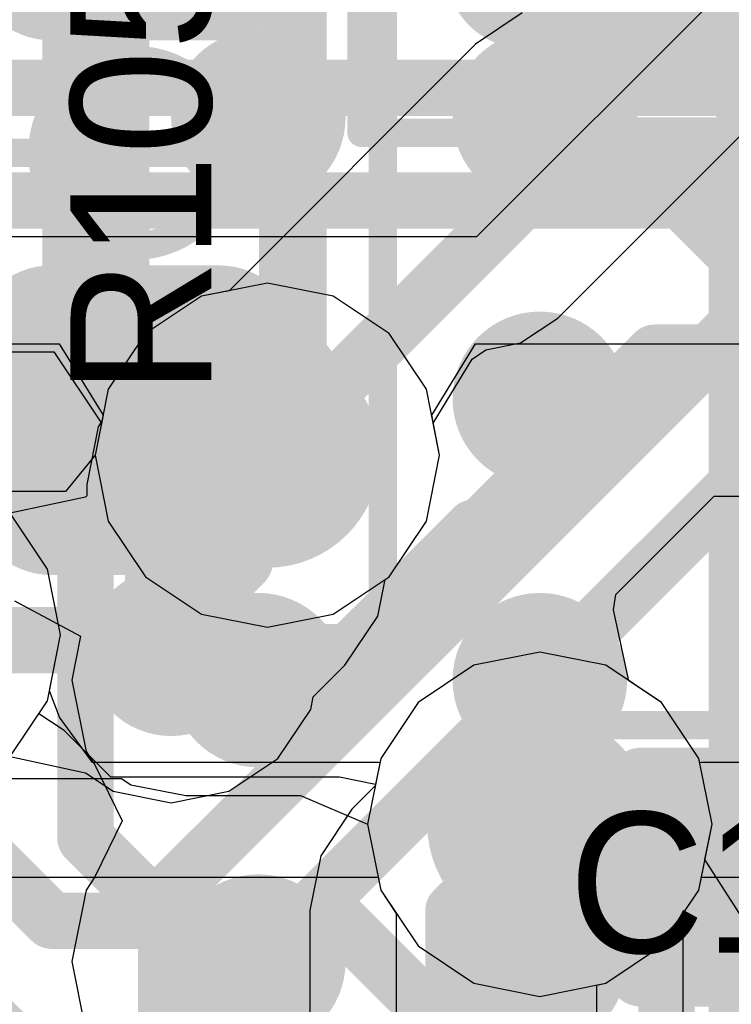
# Model space of a CAD drawing. Header units: millimetres. Extents: x -2 to 68, y -2 to 27.4.
# Tile 202 of 256: x 21.3 to 22.6, y 16.8 to 18.5. Entities that reach past the tile are written whole.
import ezdxf

# ---------------------------------------------------------------- set-up
doc = ezdxf.new("R2010")
doc.units = ezdxf.units.MM
for name, color, linetype in [('BottomLayer', 5, 'Continuous'), ('BottomPaste', 16, 'Continuous'), ('BottomSolder', 6, 'Continuous'), ('DrillGuide', 244, 'Continuous'), ('Mechanical13', 56, 'Continuous'), ('Mechanical15', 56, 'Continuous'), ('Mechanical2', 216, 'Continuous'), ('MidLayer1', 16, 'Continuous'), ('MidLayer2', 76, 'Continuous'), ('MidLayer3', 90, 'Continuous'), ('MidLayer4', 156, 'Continuous'), ('MidLayer5', 130, 'Continuous'), ('MidLayer6', 216, 'Continuous'), ('MidLayer7', 6, 'Continuous'), ('MidLayer8', 54, 'Continuous'), ('MultiLayer', 9, 'Continuous'), ('TopLayer', 1, 'Continuous'), ('TopPaste', 8, 'Continuous'), ('TopSolder', 216, 'Continuous'), ('ViaHoleLayer', 16, 'Continuous')]:
    doc.layers.add(name, color=color, linetype=linetype)

# ---------------------------------------------------------------- blocks, each defined once
blk = doc.blocks.new('SDINBDG4_16G_F_________1_B_51')
at = {"layer": 'BottomLayer', "const_width": 0.125}
for points in [[(-3.3125, -0.25, 1), (-3.1875, -0.25, 1)], [(-2.8125, -0.25, 1), (-2.6875, -0.25, 1)], [(-3.3125, -0.75, 1), (-3.1875, -0.75, 1)], [(-2.8125, -0.75, 1), (-2.6875, -0.75, 1)], [(-3.3125, -1.25, 1), (-3.1875, -1.25, 1)], [(-2.8125, -1.25, 1), (-2.6875, -1.25, 1)], [(-3.3125, -1.75, 1), (-3.1875, -1.75, 1)], [(-2.8125, -1.75, 1), (-2.6875, -1.75, 1)]]:
    blk.add_lwpolyline(points, format="xyb", close=True, dxfattribs=at)
at = {"layer": 'BottomPaste', "const_width": 0.125}
for points in [[(-3.3125, -0.25, 1), (-3.1875, -0.25, 1)], [(-2.8125, -0.25, 1), (-2.6875, -0.25, 1)], [(-3.3125, -0.75, 1), (-3.1875, -0.75, 1)], [(-2.8125, -0.75, 1), (-2.6875, -0.75, 1)], [(-3.3125, -1.25, 1), (-3.1875, -1.25, 1)], [(-2.8125, -1.25, 1), (-2.6875, -1.25, 1)], [(-3.3125, -1.75, 1), (-3.1875, -1.75, 1)], [(-2.8125, -1.75, 1), (-2.6875, -1.75, 1)]]:
    blk.add_lwpolyline(points, format="xyb", close=True, dxfattribs=at)
at = {"layer": 'BottomSolder', "const_width": 0.155}
for points in [[(-3.3275, -0.25, 1), (-3.1725, -0.25, 1)], [(-2.8275, -0.25, 1), (-2.6725, -0.25, 1)], [(-3.3275, -0.75, 1), (-3.1725, -0.75, 1)], [(-2.8275, -0.75, 1), (-2.6725, -0.75, 1)], [(-3.3275, -1.25, 1), (-3.1725, -1.25, 1)], [(-2.8275, -1.25, 1), (-2.6725, -1.25, 1)], [(-3.3275, -1.75, 1), (-3.1725, -1.75, 1)], [(-2.8275, -1.75, 1), (-2.6725, -1.75, 1)]]:
    blk.add_lwpolyline(points, format="xyb", close=True, dxfattribs=at)
blk = doc.blocks.new('RES_0402_120')
at = {"layer": 'Mechanical13', "const_width": 0.12}
for points in [[(-0.53, -0.28), (-0.53, 0.28)], [(-0.53, 0.28), (0.53, 0.28)], [(0.53, -0.28), (0.53, 0.28)], [(-0.53, -0.28), (0.53, -0.28)]]:
    blk.add_lwpolyline(points, dxfattribs=at)
at = {"layer": 'Mechanical13', "const_width": 0.06}
for points in [[(-0.56, 0.28, 1), (-0.5, 0.28, 1)], [(-0.56, 0.28, 1), (-0.5, 0.28, 1)], [(0.5, 0.28, 1), (0.56, 0.28, 1)], [(0.5, 0.28, 1), (0.56, 0.28, 1)], [(-0.56, -0.28, 1), (-0.5, -0.28, 1)], [(-0.56, -0.28, 1), (-0.5, -0.28, 1)], [(0.5, -0.28, 1), (0.56, -0.28, 1)], [(0.5, -0.28, 1), (0.56, -0.28, 1)]]:
    blk.add_lwpolyline(points, format="xyb", close=True, dxfattribs=at)
at = {"layer": 'Mechanical15', "const_width": 0.05}
for points in [[(-0.9, -0.44), (-0.9, 0.44)], [(-0.9, 0.44), (0.9, 0.44)], [(0.9, -0.44), (0.9, 0.44)], [(0, -0.22), (0, 0.22)], [(-0.22, 0), (0.22, 0)], [(-0.9, -0.44), (0.9, -0.44)]]:
    blk.add_lwpolyline(points, dxfattribs=at)
at = {"layer": 'Mechanical15'}
for points, const_width in [([(-0.9125, 0.44, 1), (-0.8875, 0.44, 1)], 0.025), ([(-0.9125, 0.44, 1), (-0.8875, 0.44, 1)], 0.025), ([(0.8875, 0.44, 1), (0.9125, 0.44, 1)], 0.025), ([(0.8875, 0.44, 1), (0.9125, 0.44, 1)], 0.025), ([(-0.0125, 0.22, 1), (0.0125, 0.22, 1)], 0.025), ([(0.165, 0, 1), (-0.165, 0, 1)], 0.05), ([(-0.2325, 0, 1), (-0.2075, 0, 1)], 0.025), ([(-0.1775, 0, 1), (-0.1525, 0, 1)], 0.025), ([(0.1525, 0, 1), (0.1775, 0, 1)], 0.025), ([(0.2075, 0, 1), (0.2325, 0, 1)], 0.025), ([(-0.0125, -0.22, 1), (0.0125, -0.22, 1)], 0.025), ([(-0.9125, -0.44, 1), (-0.8875, -0.44, 1)], 0.025), ([(-0.9125, -0.44, 1), (-0.8875, -0.44, 1)], 0.025), ([(0.8875, -0.44, 1), (0.9125, -0.44, 1)], 0.025), ([(0.8875, -0.44, 1), (0.9125, -0.44, 1)], 0.025)]:
    blk.add_lwpolyline(points, format="xyb", close=True, dxfattribs=dict(at, const_width=const_width))
at = {"layer": 'TopLayer', "const_width": 0.1402}
for points in [[(-0.6799, 0.1498, 1), (-0.5396, 0.1498, 1)], [(-0.4104, 0.1498, 1), (-0.2701, 0.1498, 1)], [(0.2701, 0.1498, 1), (0.4104, 0.1498, 1)], [(0.5396, 0.1498, 1), (0.6799, 0.1498, 1)], [(-0.6799, -0.1498, 1), (-0.5396, -0.1498, 1)], [(-0.4104, -0.1498, 1), (-0.2701, -0.1498, 1)], [(0.2701, -0.1498, 1), (0.4104, -0.1498, 1)], [(0.5396, -0.1498, 1), (0.6799, -0.1498, 1)]]:
    blk.add_lwpolyline(points, format="xyb", close=True, dxfattribs=at)
at = {"layer": 'TopLayer'}
for points in [[(-0.3403, 0.29), (-0.6097, 0.29), (-0.3403, -0.29), (-0.6097, -0.29)], [(0.3403, -0.29), (0.6097, -0.29), (0.3403, 0.29), (0.6097, 0.29)], [(-0.2, 0.1498), (-0.75, 0.1498), (-0.2, -0.1498), (-0.75, -0.1498)], [(0.2, -0.1498), (0.75, -0.1498), (0.2, 0.1498), (0.75, 0.1498)]]:
    blk.add_solid(points, dxfattribs=at)
at = {"layer": 'TopPaste', "const_width": 0.1402}
for points in [[(-0.6799, 0.1498, 1), (-0.5396, 0.1498, 1)], [(-0.4104, 0.1498, 1), (-0.2701, 0.1498, 1)], [(0.2701, 0.1498, 1), (0.4104, 0.1498, 1)], [(0.5396, 0.1498, 1), (0.6799, 0.1498, 1)], [(-0.6799, -0.1498, 1), (-0.5396, -0.1498, 1)], [(-0.4104, -0.1498, 1), (-0.2701, -0.1498, 1)], [(0.2701, -0.1498, 1), (0.4104, -0.1498, 1)], [(0.5396, -0.1498, 1), (0.6799, -0.1498, 1)]]:
    blk.add_lwpolyline(points, format="xyb", close=True, dxfattribs=at)
at = {"layer": 'TopPaste'}
for points in [[(-0.3403, 0.29), (-0.6097, 0.29), (-0.3403, -0.29), (-0.6097, -0.29)], [(0.3403, -0.29), (0.6097, -0.29), (0.3403, 0.29), (0.6097, 0.29)], [(-0.2, 0.1498), (-0.75, 0.1498), (-0.2, -0.1498), (-0.75, -0.1498)], [(0.2, -0.1498), (0.75, -0.1498), (0.2, 0.1498), (0.75, 0.1498)]]:
    blk.add_solid(points, dxfattribs=at)
at = {"layer": 'TopSolder', "const_width": 0.1402}
for points in [[(-0.6799, 0.1498, 1), (-0.5396, 0.1498, 1)], [(-0.4104, 0.1498, 1), (-0.2701, 0.1498, 1)], [(0.2701, 0.1498, 1), (0.4104, 0.1498, 1)], [(0.5396, 0.1498, 1), (0.6799, 0.1498, 1)], [(-0.6799, -0.1498, 1), (-0.5396, -0.1498, 1)], [(-0.4104, -0.1498, 1), (-0.2701, -0.1498, 1)], [(0.2701, -0.1498, 1), (0.4104, -0.1498, 1)], [(0.5396, -0.1498, 1), (0.6799, -0.1498, 1)]]:
    blk.add_lwpolyline(points, format="xyb", close=True, dxfattribs=at)
at = {"layer": 'TopSolder'}
for points in [[(-0.3403, 0.29), (-0.6097, 0.29), (-0.3403, -0.29), (-0.6097, -0.29)], [(0.3403, -0.29), (0.6097, -0.29), (0.3403, 0.29), (0.6097, 0.29)], [(-0.2, 0.1498), (-0.75, 0.1498), (-0.2, -0.1498), (-0.75, -0.1498)], [(0.2, -0.1498), (0.75, -0.1498), (0.2, 0.1498), (0.75, 0.1498)]]:
    blk.add_solid(points, dxfattribs=at)
blk = doc.blocks.new('RES_0402_123')
at = {"layer": 'Mechanical13', "const_width": 0.12}
for points in [[(0.53, 0.28), (-0.53, 0.28)], [(0.53, -0.28), (0.53, 0.28)]]:
    blk.add_lwpolyline(points, dxfattribs=at)
at = {"layer": 'Mechanical13', "const_width": 0.06}
blk.add_lwpolyline([(0.5, 0.28, 1), (0.56, 0.28, 1)], format="xyb", close=True, dxfattribs=at)
blk.add_lwpolyline([(0.5, 0.28, 1), (0.56, 0.28, 1)], format="xyb", close=True, dxfattribs=at)
at = {"layer": 'Mechanical15', "const_width": 0.05}
for points in [[(0.9, 0.44), (-0.9, 0.44)], [(0.9, -0.44), (0.9, 0.44)], [(0, -0.22), (0, 0.22)], [(0.22, 0), (-0.22, 0)]]:
    blk.add_lwpolyline(points, dxfattribs=at)
at = {"layer": 'Mechanical15'}
for points, const_width in [([(0.8875, 0.44, 1), (0.9125, 0.44, 1)], 0.025), ([(0.8875, 0.44, 1), (0.9125, 0.44, 1)], 0.025), ([(-0.0125, 0.22, 1), (0.0125, 0.22, 1)], 0.025), ([(0.165, 0, 1), (-0.165, 0, 1)], 0.05), ([(-0.2325, 0, 1), (-0.2075, 0, 1)], 0.025), ([(-0.1775, 0, 1), (-0.1525, 0, 1)], 0.025), ([(0.1525, 0, 1), (0.1775, 0, 1)], 0.025), ([(0.2075, 0, 1), (0.2325, 0, 1)], 0.025), ([(-0.0125, -0.22, 1), (0.0125, -0.22, 1)], 0.025)]:
    blk.add_lwpolyline(points, format="xyb", close=True, dxfattribs=dict(at, const_width=const_width))
at = {"layer": 'TopLayer', "const_width": 0.1402}
for points in [[(-0.4104, 0.1498, 1), (-0.2701, 0.1498, 1)], [(0.2701, 0.1498, 1), (0.4104, 0.1498, 1)], [(0.5396, 0.1498, 1), (0.6799, 0.1498, 1)], [(-0.4104, -0.1498, 1), (-0.2701, -0.1498, 1)], [(0.2701, -0.1498, 1), (0.4104, -0.1498, 1)], [(0.5396, -0.1498, 1), (0.6799, -0.1498, 1)]]:
    blk.add_lwpolyline(points, format="xyb", close=True, dxfattribs=at)
at = {"layer": 'TopLayer'}
for points in [[(0.3403, -0.29), (0.6097, -0.29), (0.3403, 0.29), (0.6097, 0.29)], [(-0.2, 0.1498), (-0.75, 0.1498), (-0.2, -0.1498), (-0.75, -0.1498)], [(0.2, -0.1498), (0.75, -0.1498), (0.2, 0.1498), (0.75, 0.1498)]]:
    blk.add_solid(points, dxfattribs=at)
at = {"layer": 'TopPaste', "const_width": 0.1402}
for points in [[(-0.4104, 0.1498, 1), (-0.2701, 0.1498, 1)], [(0.2701, 0.1498, 1), (0.4104, 0.1498, 1)], [(0.5396, 0.1498, 1), (0.6799, 0.1498, 1)], [(-0.4104, -0.1498, 1), (-0.2701, -0.1498, 1)], [(0.2701, -0.1498, 1), (0.4104, -0.1498, 1)], [(0.5396, -0.1498, 1), (0.6799, -0.1498, 1)]]:
    blk.add_lwpolyline(points, format="xyb", close=True, dxfattribs=at)
at = {"layer": 'TopPaste'}
for points in [[(0.3403, -0.29), (0.6097, -0.29), (0.3403, 0.29), (0.6097, 0.29)], [(-0.2, 0.1498), (-0.75, 0.1498), (-0.2, -0.1498), (-0.75, -0.1498)], [(0.2, -0.1498), (0.75, -0.1498), (0.2, 0.1498), (0.75, 0.1498)]]:
    blk.add_solid(points, dxfattribs=at)
at = {"layer": 'TopSolder', "const_width": 0.1402}
for points in [[(-0.4104, 0.1498, 1), (-0.2701, 0.1498, 1)], [(0.2701, 0.1498, 1), (0.4104, 0.1498, 1)], [(0.5396, 0.1498, 1), (0.6799, 0.1498, 1)], [(-0.4104, -0.1498, 1), (-0.2701, -0.1498, 1)], [(0.2701, -0.1498, 1), (0.4104, -0.1498, 1)], [(0.5396, -0.1498, 1), (0.6799, -0.1498, 1)]]:
    blk.add_lwpolyline(points, format="xyb", close=True, dxfattribs=at)
at = {"layer": 'TopSolder'}
for points in [[(0.3403, -0.29), (0.6097, -0.29), (0.3403, 0.29), (0.6097, 0.29)], [(-0.2, 0.1498), (-0.75, 0.1498), (-0.2, -0.1498), (-0.75, -0.1498)], [(0.2, -0.1498), (0.75, -0.1498), (0.2, 0.1498), (0.75, 0.1498)]]:
    blk.add_solid(points, dxfattribs=at)
blk = doc.blocks.new('CAP_0201_325')
at = {"layer": 'Mechanical13', "const_width": 0.12}
for points in [[(-0.32, 0.17), (-0.32, -0.17)], [(0.32, 0.17), (-0.32, 0.17)], [(0.32, 0.17), (0.32, -0.17)], [(0.32, -0.17), (-0.32, -0.17)]]:
    blk.add_lwpolyline(points, dxfattribs=at)
at = {"layer": 'Mechanical13', "const_width": 0.06}
for points in [[(-0.35, 0.17, 1), (-0.29, 0.17, 1)], [(-0.35, 0.17, 1), (-0.29, 0.17, 1)], [(0.29, 0.17, 1), (0.35, 0.17, 1)], [(0.29, 0.17, 1), (0.35, 0.17, 1)], [(-0.35, -0.17, 1), (-0.29, -0.17, 1)], [(-0.35, -0.17, 1), (-0.29, -0.17, 1)], [(0.29, -0.17, 1), (0.35, -0.17, 1)], [(0.29, -0.17, 1), (0.35, -0.17, 1)]]:
    blk.add_lwpolyline(points, format="xyb", close=True, dxfattribs=at)
at = {"layer": 'Mechanical15', "const_width": 0.05}
for points in [[(-0.53, 0.27), (-0.53, -0.27)], [(0.53, 0.27), (-0.53, 0.27)], [(0.53, 0.27), (0.53, -0.27)], [(0, 0.135), (0, -0.135)], [(0.135, 0), (-0.135, 0)], [(0.53, -0.27), (-0.53, -0.27)]]:
    blk.add_lwpolyline(points, dxfattribs=at)
at = {"layer": 'Mechanical15'}
for points, const_width in [([(-0.5425, 0.27, 1), (-0.5175, 0.27, 1)], 0.025), ([(-0.5425, 0.27, 1), (-0.5175, 0.27, 1)], 0.025), ([(0.5175, 0.27, 1), (0.5425, 0.27, 1)], 0.025), ([(0.5175, 0.27, 1), (0.5425, 0.27, 1)], 0.025), ([(-0.0125, 0.135, 1), (0.0125, 0.135, 1)], 0.025), ([(0.1013, 0, 1), (-0.1013, 0, 1)], 0.05), ([(-0.1475, 0, 1), (-0.1225, 0, 1)], 0.025), ([(-0.1138, 0, 1), (-0.0888, 0, 1)], 0.025), ([(0.0888, 0, 1), (0.1138, 0, 1)], 0.025), ([(0.1225, 0, 1), (0.1475, 0, 1)], 0.025), ([(-0.0125, -0.135, 1), (0.0125, -0.135, 1)], 0.025), ([(-0.5425, -0.27, 1), (-0.5175, -0.27, 1)], 0.025), ([(-0.5425, -0.27, 1), (-0.5175, -0.27, 1)], 0.025), ([(0.5175, -0.27, 1), (0.5425, -0.27, 1)], 0.025), ([(0.5175, -0.27, 1), (0.5425, -0.27, 1)], 0.025)]:
    blk.add_lwpolyline(points, format="xyb", close=True, dxfattribs=dict(at, const_width=const_width))
at = {"layer": 'TopLayer', "const_width": 0.0806}
for points in [[(-0.3897, 0.0894, 1), (-0.3091, 0.0894, 1)], [(-0.2409, 0.0894, 1), (-0.1603, 0.0894, 1)], [(0.1603, 0.0894, 1), (0.2409, 0.0894, 1)], [(0.3091, 0.0894, 1), (0.3897, 0.0894, 1)], [(-0.3897, -0.0894, 1), (-0.3091, -0.0894, 1)], [(-0.2409, -0.0894, 1), (-0.1603, -0.0894, 1)], [(0.1603, -0.0894, 1), (0.2409, -0.0894, 1)], [(0.3091, -0.0894, 1), (0.3897, -0.0894, 1)]]:
    blk.add_lwpolyline(points, format="xyb", close=True, dxfattribs=at)
at = {"layer": 'TopLayer'}
for points in [[(-0.2006, 0.17), (-0.3494, 0.17), (-0.2006, -0.17), (-0.3494, -0.17)], [(0.2006, -0.17), (0.3494, -0.17), (0.2006, 0.17), (0.3494, 0.17)], [(-0.12, 0.0894), (-0.43, 0.0894), (-0.12, -0.0894), (-0.43, -0.0894)], [(0.12, -0.0894), (0.43, -0.0894), (0.12, 0.0894), (0.43, 0.0894)]]:
    blk.add_solid(points, dxfattribs=at)
at = {"layer": 'TopPaste', "const_width": 0.0806}
for points in [[(-0.3897, 0.0894, 1), (-0.3091, 0.0894, 1)], [(-0.2409, 0.0894, 1), (-0.1603, 0.0894, 1)], [(0.1603, 0.0894, 1), (0.2409, 0.0894, 1)], [(0.3091, 0.0894, 1), (0.3897, 0.0894, 1)], [(-0.3897, -0.0894, 1), (-0.3091, -0.0894, 1)], [(-0.2409, -0.0894, 1), (-0.1603, -0.0894, 1)], [(0.1603, -0.0894, 1), (0.2409, -0.0894, 1)], [(0.3091, -0.0894, 1), (0.3897, -0.0894, 1)]]:
    blk.add_lwpolyline(points, format="xyb", close=True, dxfattribs=at)
at = {"layer": 'TopPaste'}
for points in [[(-0.2006, 0.17), (-0.3494, 0.17), (-0.2006, -0.17), (-0.3494, -0.17)], [(0.2006, -0.17), (0.3494, -0.17), (0.2006, 0.17), (0.3494, 0.17)], [(-0.12, 0.0894), (-0.43, 0.0894), (-0.12, -0.0894), (-0.43, -0.0894)], [(0.12, -0.0894), (0.43, -0.0894), (0.12, 0.0894), (0.43, 0.0894)]]:
    blk.add_solid(points, dxfattribs=at)
at = {"layer": 'TopSolder', "const_width": 0.0806}
for points in [[(-0.3897, 0.0894, 1), (-0.3091, 0.0894, 1)], [(-0.2409, 0.0894, 1), (-0.1603, 0.0894, 1)], [(0.1603, 0.0894, 1), (0.2409, 0.0894, 1)], [(0.3091, 0.0894, 1), (0.3897, 0.0894, 1)], [(-0.3897, -0.0894, 1), (-0.3091, -0.0894, 1)], [(-0.2409, -0.0894, 1), (-0.1603, -0.0894, 1)], [(0.1603, -0.0894, 1), (0.2409, -0.0894, 1)], [(0.3091, -0.0894, 1), (0.3897, -0.0894, 1)]]:
    blk.add_lwpolyline(points, format="xyb", close=True, dxfattribs=at)
at = {"layer": 'TopSolder'}
for points in [[(-0.2006, 0.17), (-0.3494, 0.17), (-0.2006, -0.17), (-0.3494, -0.17)], [(0.2006, -0.17), (0.3494, -0.17), (0.2006, 0.17), (0.3494, 0.17)], [(-0.12, 0.0894), (-0.43, 0.0894), (-0.12, -0.0894), (-0.43, -0.0894)], [(0.12, -0.0894), (0.43, -0.0894), (0.12, 0.0894), (0.43, 0.0894)]]:
    blk.add_solid(points, dxfattribs=at)

msp = doc.modelspace()

# ---------------------------------------------------------------- linework, layer by layer
at = {"layer": 'BottomLayer'}
for p, q in [((21.3171, 17.4907), (21.4342, 17.4281)), ((21.4342, 17.4281), (21.4186, 17.35)), ((21.4186, 17.35), (21.4439, 17.2232)), ((21.4439, 17.2232), (21.4596, 17.1996)), ((21.4596, 17.1996), (21.5081, 17.1)), ((21.5081, 17.1), (21.4596, 17.0004)), ((21.4596, 17.0004), (21.4439, 16.9768)), ((21.4439, 16.9768), (21.4186, 16.85)), ((21.4186, 16.85), (21.4439, 16.7232))]:
    msp.add_line(p, q, dxfattribs=at)
at = {"layer": 'BottomLayer', "const_width": 0.1}
for points in [[(21.4696, 18.0036), (21.4696, 22.1585)], [(19.166, 15.7), (21.4696, 18.0036)]]:
    msp.add_lwpolyline(points, dxfattribs=at)
at = {"layer": 'BottomLayer', "const_width": 0.05}
msp.add_lwpolyline([(21.4446, 18.0036, 1), (21.4946, 18.0036, 1)], format="xyb", close=True, dxfattribs=at)
msp.add_lwpolyline([(21.4446, 18.0036, 1), (21.4946, 18.0036, 1)], format="xyb", close=True, dxfattribs=at)
at = {"layer": 'DrillGuide'}
for points, const_width in [([(21.7161, 17.7498, 1), (21.8161, 17.7498, 1)], 0.1), ([(21.5699, 17.4007, 1), (21.6199, 17.4007, 1)], 0.05), ([(22.2, 17.094, 1), (22.3, 17.094, 1)], 0.1)]:
    msp.add_lwpolyline(points, format="xyb", close=True, dxfattribs=dict(at, const_width=const_width))
at = {"layer": 'MidLayer1'}
for p, q in [((21.7661, 18.0557), (21.649, 18.0324)), ((21.8831, 18.0324), (21.7661, 18.0557)), ((21.649, 18.0324), (21.5498, 17.9661)), ((21.9823, 17.9661), (21.8831, 18.0324)), ((21.5498, 17.9661), (21.4835, 17.8669)), ((22.0486, 17.8669), (21.9823, 17.9661)), ((21.4835, 17.8669), (21.4722, 17.8102)), ((22.0719, 17.7498), (22.0486, 17.8669)), ((21.4656, 17.8004), (21.4452, 17.6976)), ((21.4722, 17.8102), (21.4656, 17.8004)), ((22.0486, 17.6327), (22.0719, 17.7498)), ((21.4452, 17.6976), (21.4452, 17.6777)), ((21.4428, 17.6753), (21.3092, 17.6466)), ((21.4452, 17.6777), (21.4428, 17.6753)), ((21.9823, 17.5335), (22.0486, 17.6327)), ((21.975, 17.5286), (21.9823, 17.5335)), ((21.962, 17.4636), (21.975, 17.5286)), ((21.9038, 17.3764), (21.962, 17.4636)), ((22.25, 17.3999), (22.1329, 17.3766)), ((22.3671, 17.3766), (22.25, 17.3999)), ((21.8476, 17.3202), (21.9038, 17.3764)), ((22.1329, 17.3766), (22.0337, 17.3103)), ((22.4663, 17.3103), (22.3671, 17.3766)), ((21.8431, 17.2979), (21.8476, 17.3202)), ((22.0337, 17.3103), (21.9674, 17.2111)), ((22.5326, 17.2111), (22.4663, 17.3103)), ((21.7849, 17.2107), (21.8431, 17.2979)), ((21.3092, 17.2141), (21.4428, 17.1854)), ((21.6977, 17.1525), (21.7849, 17.2107)), ((21.9674, 17.2111), (21.9577, 17.1622)), ((22.5559, 17.094), (22.5326, 17.2111)), ((21.4428, 17.1854), (21.4921, 17.1525)), ((21.4921, 17.1525), (21.5949, 17.132)), ((21.5949, 17.132), (21.6977, 17.1525)), ((21.9577, 17.1622), (21.9163, 17.1208)), ((21.9163, 17.1208), (21.861, 17.0381)), ((22.5326, 16.9769), (22.5559, 17.094)), ((21.861, 17.0381), (21.8416, 16.9405)), ((22.4663, 16.8777), (22.5326, 16.9769)), ((21.8416, 16.9405), (21.8416, 16.6101)), ((22.3671, 16.8114), (22.4663, 16.8777)), ((22.3514, 16.8083), (22.3671, 16.8114)), ((22.3514, 16.6101), (22.3514, 16.8083))]:
    msp.add_line(p, q, dxfattribs=at)
for points, const_width in [([(21.6661, 17.7498, 1), (21.8661, 17.7498, 1)], 0.2), ([(21.7343, 17.7498, 1), (21.7978, 17.7498, 1)], 0.0635), ([(21.6821, 17.6976, 1), (21.7456, 17.6976, 1)], 0.0635), ([(21.6821, 17.6976, 1), (21.7456, 17.6976, 1)], 0.0635), ([(21.6821, 17.5664, 1), (21.7456, 17.5664, 1)], 0.0635), ([(21.6821, 17.5664, 1), (21.7456, 17.5664, 1)], 0.0635), ([(21.5199, 17.4007, 1), (21.6699, 17.4007, 1)], 0.15), ([(21.5632, 17.4475, 1), (21.6267, 17.4475, 1)], 0.0635), ([(21.5632, 17.4475, 1), (21.6267, 17.4475, 1)], 0.0635), ([(21.5632, 17.4007, 1), (21.6267, 17.4007, 1)], 0.0635), ([(22.15, 17.094, 1), (22.35, 17.094, 1)], 0.2), ([(22.225, 17.094, 1), (22.275, 17.094, 1)], 0.05), ([(22.0715, 16.9405, 1), (22.1215, 16.9405, 1)], 0.05), ([(22.0715, 16.9405, 1), (22.1215, 16.9405, 1)], 0.05)]:
    msp.add_lwpolyline(points, format="xyb", close=True, dxfattribs=dict(at, const_width=const_width))
for points, const_width in [([(21.7138, 17.6976), (21.7661, 17.7498)], 0.127), ([(21.7138, 17.5664), (21.7138, 17.6976)], 0.127), ([(21.5949, 17.4475), (21.7138, 17.5664)], 0.127), ([(21.5949, 17.4007), (21.5949, 17.4475)], 0.127), ([(22.0965, 16.9405), (22.25, 17.094)], 0.1), ([(22.0965, 16.6101), (22.0965, 16.9405)], 0.1)]:
    msp.add_lwpolyline(points, dxfattribs=dict(at, const_width=const_width))
at = {"layer": 'MidLayer2'}
for p, q in [((19.8706, 17.9476), (21.3963, 17.9476)), ((21.3963, 17.9476), (21.4743, 17.8206)), ((22.0579, 17.8206), (22.1358, 17.9476)), ((22.1358, 17.9476), (23.2147, 17.9476)), ((21.4743, 17.8206), (21.4602, 17.7498)), ((22.0719, 17.7498), (22.0579, 17.8206)), ((21.4602, 17.7498), (21.4835, 17.6327)), ((22.0486, 17.6327), (22.0719, 17.7498)), ((21.3755, 17.5474), (21.3092, 17.6466)), ((21.4835, 17.6327), (21.5498, 17.5335)), ((21.9823, 17.5335), (22.0486, 17.6327)), ((21.3988, 17.4303), (21.3755, 17.5474)), ((21.5498, 17.5335), (21.649, 17.4672)), ((21.8831, 17.4672), (21.9823, 17.5335)), ((21.649, 17.4672), (21.7661, 17.4439)), ((21.7661, 17.4439), (21.8831, 17.4672)), ((21.3755, 17.3133), (21.3988, 17.4303)), ((22.25, 17.3999), (22.1329, 17.3766)), ((22.3671, 17.3766), (22.25, 17.3999)), ((22.1329, 17.3766), (22.0337, 17.3103)), ((22.4663, 17.3103), (22.3671, 17.3766)), ((21.3602, 17.2904), (21.3755, 17.3133)), ((22.0337, 17.3103), (21.9674, 17.2111)), ((22.5326, 17.2111), (22.4663, 17.3103)), ((21.4049, 17.2606), (21.3602, 17.2904)), ((21.4881, 17.1774), (21.4049, 17.2606)), ((21.9674, 17.2111), (21.9582, 17.1646)), ((22.5559, 17.094), (22.5326, 17.2111)), ((21.8942, 17.1774), (21.4881, 17.1774)), ((21.9582, 17.1646), (21.8942, 17.1774)), ((22.5434, 17.0312), (22.5559, 17.094)), ((22.6251, 16.9042), (22.5434, 17.0312))]:
    msp.add_line(p, q, dxfattribs=at)
at = {"layer": 'MidLayer2', "const_width": 0.1}
for points in [[(20.1337, 18.4025), (23.9679, 18.4025)], [(19.8706, 18.2025), (23.3202, 18.2025)], [(21.2247, 17.0803), (21.3826, 16.9225)], [(21.3826, 16.9225), (21.8942, 16.9225)], [(21.8942, 16.9225), (22.1674, 16.6493)], [(21.1418, 16.8803), (21.2997, 16.7225)]]:
    msp.add_lwpolyline(points, dxfattribs=at)
at = {"layer": 'MidLayer2'}
for points, const_width in [([(21.6661, 17.7498, 1), (21.8661, 17.7498, 1)], 0.2), ([(22.15, 17.094, 1), (22.35, 17.094, 1)], 0.2), ([(21.3576, 16.9225, 1), (21.4076, 16.9225, 1)], 0.05), ([(21.3576, 16.9225, 1), (21.4076, 16.9225, 1)], 0.05), ([(21.8692, 16.9225, 1), (21.9192, 16.9225, 1)], 0.05), ([(21.8692, 16.9225, 1), (21.9192, 16.9225, 1)], 0.05)]:
    msp.add_lwpolyline(points, format="xyb", close=True, dxfattribs=dict(at, const_width=const_width))
at = {"layer": 'MidLayer3'}
for p, q in [((21.7661, 18.0557), (21.649, 18.0324)), ((21.8831, 18.0324), (21.7661, 18.0557)), ((21.649, 18.0324), (21.5498, 17.9661)), ((21.9823, 17.9661), (21.8831, 18.0324)), ((21.5498, 17.9661), (21.4835, 17.8669)), ((22.0486, 17.8669), (21.9823, 17.9661)), ((21.4835, 17.8669), (21.4602, 17.7498)), ((22.0719, 17.7498), (22.0486, 17.8669)), ((21.4602, 17.7498), (21.4835, 17.6327)), ((22.0486, 17.6327), (22.0719, 17.7498)), ((21.3755, 17.5474), (21.3092, 17.6466)), ((21.4835, 17.6327), (21.5498, 17.5335)), ((21.9823, 17.5335), (22.0486, 17.6327)), ((21.3988, 17.4303), (21.3755, 17.5474)), ((21.5498, 17.5335), (21.649, 17.4672)), ((21.8831, 17.4672), (21.9823, 17.5335)), ((21.649, 17.4672), (21.7661, 17.4439)), ((21.7661, 17.4439), (21.8831, 17.4672)), ((21.379, 17.3309), (21.3988, 17.4303)), ((22.25, 17.3999), (22.1329, 17.3766)), ((22.3671, 17.3766), (22.25, 17.3999)), ((22.1329, 17.3766), (22.0337, 17.3103)), ((22.4663, 17.3103), (22.3671, 17.3766)), ((21.3967, 17.2842), (21.379, 17.3309)), ((22.0337, 17.3103), (21.9674, 17.2111)), ((22.5326, 17.2111), (22.4663, 17.3103)), ((21.4552, 17.2039), (21.3967, 17.2842)), ((21.9628, 17.2039), (21.4552, 17.2039)), ((21.9659, 17.2033), (21.9628, 17.2039)), ((21.9674, 17.2111), (21.9659, 17.2033)), ((22.5341, 17.2033), (22.5326, 17.2111)), ((22.5372, 17.2039), (22.5341, 17.2033)), ((23.8902, 17.2039), (22.5372, 17.2039)), ((20.6, 17), (21.9628, 17)), ((21.9628, 17), (21.9674, 16.9769)), ((22.5326, 16.9769), (22.5372, 17)), ((22.5372, 17), (23.8902, 17)), ((21.9674, 16.9769), (22.0337, 16.8777)), ((22.4663, 16.8777), (22.5326, 16.9769)), ((22.0337, 16.8777), (22.1329, 16.8114)), ((22.3671, 16.8114), (22.4663, 16.8777)), ((22.1329, 16.8114), (22.25, 16.7881)), ((22.25, 16.7881), (22.3671, 16.8114))]:
    msp.add_line(p, q, dxfattribs=at)
at = {"layer": 'MidLayer3', "const_width": 0.2}
for points in [[(21.6661, 17.7498, 1), (21.8661, 17.7498, 1)], [(22.15, 17.094, 1), (22.35, 17.094, 1)]]:
    msp.add_lwpolyline(points, format="xyb", close=True, dxfattribs=at)
at = {"layer": 'MidLayer4'}
for p, q in [((21.7661, 18.0557), (21.649, 18.0324)), ((21.8831, 18.0324), (21.7661, 18.0557)), ((21.649, 18.0324), (21.5498, 17.9661)), ((21.9823, 17.9661), (21.8831, 18.0324)), ((21.5498, 17.9661), (21.4835, 17.8669)), ((22.0486, 17.8669), (21.9823, 17.9661)), ((21.4835, 17.8669), (21.4602, 17.7498)), ((22.0719, 17.7498), (22.0486, 17.8669)), ((21.4602, 17.7498), (21.4835, 17.6327)), ((22.0486, 17.6327), (22.0719, 17.7498)), ((21.3755, 17.5474), (21.3092, 17.6466)), ((21.4835, 17.6327), (21.5498, 17.5335)), ((21.9823, 17.5335), (22.0486, 17.6327)), ((21.3988, 17.4303), (21.3755, 17.5474)), ((21.5498, 17.5335), (21.649, 17.4672)), ((21.8831, 17.4672), (21.9823, 17.5335)), ((21.649, 17.4672), (21.7661, 17.4439)), ((21.7661, 17.4439), (21.8831, 17.4672)), ((21.3755, 17.3133), (21.3988, 17.4303)), ((22.25, 17.3999), (22.1329, 17.3766)), ((22.3671, 17.3766), (22.25, 17.3999)), ((22.1329, 17.3766), (22.0337, 17.3103)), ((22.4663, 17.3103), (22.3671, 17.3766)), ((21.3092, 17.2141), (21.3755, 17.3133)), ((22.0337, 17.3103), (21.9674, 17.2111)), ((22.5326, 17.2111), (22.4663, 17.3103)), ((21.9674, 17.2111), (21.9441, 17.094)), ((22.5559, 17.094), (22.5326, 17.2111)), ((21.9441, 17.094), (21.9674, 16.9769)), ((22.5326, 16.9769), (22.5559, 17.094)), ((21.9674, 16.9769), (21.9951, 16.9355)), ((22.5049, 16.9355), (22.5326, 16.9769)), ((21.9951, 16.9355), (21.9951, 16.3418)), ((22.5049, 16.2802), (22.5049, 16.9355))]:
    msp.add_line(p, q, dxfattribs=at)
for points, const_width in [([(21.6661, 17.7498, 1), (21.8661, 17.7498, 1)], 0.2), ([(22.15, 17.094, 1), (22.35, 17.094, 1)], 0.2), ([(22.225, 17.094, 1), (22.275, 17.094, 1)], 0.05)]:
    msp.add_lwpolyline(points, format="xyb", close=True, dxfattribs=dict(at, const_width=const_width))
at = {"layer": 'MidLayer4', "const_width": 0.1}
msp.add_lwpolyline([(22.25, 16.2802), (22.25, 17.094)], dxfattribs=at)
at = {"layer": 'MidLayer5', "const_width": 0.1}
for points in [[(22.3401, 18.3631), (22.3401, 19.2572)], [(22.5401, 18.446), (22.5401, 19.1744)], [(21.4161, 17.6022), (21.4161, 18.6161)], [(22.5401, 18.446), (22.8, 18.1861)], [(22.3401, 18.3631), (22.6, 18.1032)], [(22.6, 16.4963), (22.6, 18.1032)], [(21.4161, 17.6022), (21.4429, 17.5753)], [(21.4429, 17.0693), (21.4429, 17.5753)], [(20.7429, 17.2743), (21.5035, 16.5137)], [(21.4429, 17.0693), (22.2455, 16.2667)]]:
    msp.add_lwpolyline(points, dxfattribs=at)
at = {"layer": 'MidLayer5'}
for points, const_width in [([(22.5151, 18.446, 1), (22.5651, 18.446, 1)], 0.05), ([(22.5151, 18.446, 1), (22.5651, 18.446, 1)], 0.05), ([(22.3151, 18.3631, 1), (22.3651, 18.3631, 1)], 0.05), ([(22.3151, 18.3631, 1), (22.3651, 18.3631, 1)], 0.05), ([(22.575, 18.1032, 1), (22.625, 18.1032, 1)], 0.05), ([(22.575, 18.1032, 1), (22.625, 18.1032, 1)], 0.05), ([(21.6661, 17.7498, 1), (21.8661, 17.7498, 1)], 0.2), ([(21.3911, 17.6022, 1), (21.4411, 17.6022, 1)], 0.05), ([(21.3911, 17.6022, 1), (21.4411, 17.6022, 1)], 0.05), ([(21.4179, 17.5753, 1), (21.4679, 17.5753, 1)], 0.05), ([(21.4179, 17.5753, 1), (21.4679, 17.5753, 1)], 0.05), ([(22.15, 17.094, 1), (22.35, 17.094, 1)], 0.2), ([(21.4179, 17.0693, 1), (21.4679, 17.0693, 1)], 0.05), ([(21.4179, 17.0693, 1), (21.4679, 17.0693, 1)], 0.05)]:
    msp.add_lwpolyline(points, format="xyb", close=True, dxfattribs=dict(at, const_width=const_width))
at = {"layer": 'MidLayer6'}
for p, q in [((22.2187, 18.5355), (22.136, 18.4802)), ((22.136, 18.4802), (21.6979, 18.0421)), ((21.6979, 18.0421), (21.649, 18.0324)), ((21.649, 18.0324), (21.5498, 17.9661)), ((21.5498, 17.9661), (21.4835, 17.8669)), ((21.4835, 17.8669), (21.4602, 17.7498)), ((21.4602, 17.7498), (21.4072, 17.6852)), ((21.4072, 17.6852), (21.2514, 17.6852)), ((22.3851, 17.5025), (22.5597, 17.6771)), ((22.5597, 17.6771), (22.8621, 17.6771)), ((22.3811, 17.4747), (22.3851, 17.5025)), ((22.4083, 17.349), (22.3811, 17.4747)), ((22.4663, 17.3103), (22.4083, 17.349)), ((22.5326, 17.2111), (22.4663, 17.3103)), ((22.5559, 17.094), (22.5326, 17.2111)), ((21.2514, 17.1754), (21.5069, 17.1754)), ((21.5069, 17.1754), (21.5235, 17.1643)), ((21.5235, 17.1643), (21.6211, 17.1449)), ((21.6211, 17.1449), (21.8248, 17.1449)), ((21.8248, 17.1449), (21.9441, 17.094)), ((21.9441, 17.094), (21.9674, 16.9769)), ((22.5326, 16.9769), (22.5559, 17.094)), ((21.9674, 16.9769), (22.0337, 16.8777)), ((22.4663, 16.8777), (22.5326, 16.9769)), ((22.0337, 16.8777), (22.1329, 16.8114)), ((22.3671, 16.8114), (22.4663, 16.8777)), ((22.1329, 16.8114), (22.25, 16.7881)), ((22.25, 16.7881), (22.3671, 16.8114))]:
    msp.add_line(p, q, dxfattribs=at)
at = {"layer": 'MidLayer6', "const_width": 0.1}
for points in [[(21.7661, 17.7498), (22.3163, 18.3)], [(22.3163, 18.3), (23.4452, 18.3)], [(22.1433, 17.6212), (22.4541, 17.932)], [(22.4541, 17.932), (23.5304, 17.932)], [(21.911, 17.3998), (22.1324, 17.6212)], [(22.1324, 17.6212), (22.1433, 17.6212)], [(21.0929, 17.4303), (21.5905, 17.4303)], [(21.5905, 17.4303), (21.6211, 17.3998)], [(21.6211, 17.3998), (21.911, 17.3998)]]:
    msp.add_lwpolyline(points, dxfattribs=at)
at = {"layer": 'MidLayer6'}
for points, const_width in [([(22.2913, 18.3, 1), (22.3413, 18.3, 1)], 0.05), ([(22.2913, 18.3, 1), (22.3413, 18.3, 1)], 0.05), ([(22.4291, 17.932, 1), (22.4791, 17.932, 1)], 0.05), ([(22.4291, 17.932, 1), (22.4791, 17.932, 1)], 0.05), ([(21.6661, 17.7498, 1), (21.8661, 17.7498, 1)], 0.2), ([(21.7411, 17.7498, 1), (21.7911, 17.7498, 1)], 0.05), ([(22.1074, 17.6212, 1), (22.1574, 17.6212, 1)], 0.05), ([(22.1074, 17.6212, 1), (22.1574, 17.6212, 1)], 0.05), ([(22.1183, 17.6212, 1), (22.1683, 17.6212, 1)], 0.05), ([(22.1183, 17.6212, 1), (22.1683, 17.6212, 1)], 0.05), ([(21.5655, 17.4303, 1), (21.6155, 17.4303, 1)], 0.05), ([(21.5655, 17.4303, 1), (21.6155, 17.4303, 1)], 0.05), ([(21.5961, 17.3998, 1), (21.6461, 17.3998, 1)], 0.05), ([(21.5961, 17.3998, 1), (21.6461, 17.3998, 1)], 0.05), ([(21.886, 17.3998, 1), (21.936, 17.3998, 1)], 0.05), ([(21.886, 17.3998, 1), (21.936, 17.3998, 1)], 0.05), ([(22.15, 17.094, 1), (22.35, 17.094, 1)], 0.2)]:
    msp.add_lwpolyline(points, format="xyb", close=True, dxfattribs=dict(at, const_width=const_width))
at = {"layer": 'MidLayer7'}
for p, q in [((22.6803, 18.6803), (22.1376, 18.1376)), ((22.2817, 17.9934), (22.8245, 18.5361)), ((22.1376, 18.1376), (19.7378, 18.1376)), ((22.2156, 17.9492), (22.2817, 17.9934)), ((19.7378, 17.9336), (21.387, 17.9336)), ((21.387, 17.9336), (21.4715, 17.8066)), ((22.1297, 17.9206), (22.1543, 17.937)), ((22.1543, 17.937), (22.2156, 17.9492)), ((22.0606, 17.8066), (22.1297, 17.9206)), ((21.4715, 17.8066), (21.4602, 17.7498)), ((22.0719, 17.7498), (22.0606, 17.8066)), ((21.4602, 17.7498), (21.4835, 17.6327)), ((22.0486, 17.6327), (22.0719, 17.7498)), ((21.3755, 17.5474), (21.3092, 17.6466)), ((21.4835, 17.6327), (21.5498, 17.5335)), ((21.9823, 17.5335), (22.0486, 17.6327)), ((21.3988, 17.4303), (21.3755, 17.5474)), ((21.5498, 17.5335), (21.649, 17.4672)), ((21.8831, 17.4672), (21.9823, 17.5335)), ((21.649, 17.4672), (21.7661, 17.4439)), ((21.7661, 17.4439), (21.8831, 17.4672)), ((21.3755, 17.3133), (21.3988, 17.4303)), ((22.25, 17.3999), (22.1329, 17.3766)), ((22.3671, 17.3766), (22.25, 17.3999)), ((22.1329, 17.3766), (22.0337, 17.3103)), ((22.4663, 17.3103), (22.3671, 17.3766)), ((21.3092, 17.2141), (21.3755, 17.3133)), ((22.0337, 17.3103), (21.9674, 17.2111)), ((22.5326, 17.2111), (22.4663, 17.3103)), ((21.9674, 17.2111), (21.9441, 17.094)), ((22.5559, 17.094), (22.5326, 17.2111)), ((21.9441, 17.094), (21.9674, 16.9769)), ((22.5326, 16.9769), (22.5559, 17.094)), ((21.9674, 16.9769), (22.0337, 16.8777)), ((22.4663, 16.8777), (22.5326, 16.9769)), ((22.0337, 16.8777), (22.1329, 16.8114)), ((22.3671, 16.8114), (22.4663, 16.8777)), ((22.1329, 16.8114), (22.25, 16.7881)), ((22.25, 16.7881), (22.3671, 16.8114))]:
    msp.add_line(p, q, dxfattribs=at)
at = {"layer": 'MidLayer7', "const_width": 0.2}
for points in [[(21.6661, 17.7498, 1), (21.8661, 17.7498, 1)], [(22.15, 17.094, 1), (22.35, 17.094, 1)]]:
    msp.add_lwpolyline(points, format="xyb", close=True, dxfattribs=at)
at = {"layer": 'MidLayer8'}
for p, q in [((21.7661, 18.0557), (21.649, 18.0324)), ((21.8831, 18.0324), (21.7661, 18.0557)), ((21.649, 18.0324), (21.5498, 17.9661)), ((21.9823, 17.9661), (21.8831, 18.0324)), ((21.5498, 17.9661), (21.4835, 17.8669)), ((22.0486, 17.8669), (21.9823, 17.9661)), ((21.4835, 17.8669), (21.4602, 17.7498)), ((22.0719, 17.7498), (22.0486, 17.8669)), ((21.4602, 17.7498), (21.4835, 17.6327)), ((22.0486, 17.6327), (22.0719, 17.7498)), ((21.3755, 17.5474), (21.3092, 17.6466)), ((21.4835, 17.6327), (21.5498, 17.5335)), ((21.9823, 17.5335), (22.0486, 17.6327)), ((21.3988, 17.4303), (21.3755, 17.5474)), ((21.5498, 17.5335), (21.649, 17.4672)), ((21.8831, 17.4672), (21.9823, 17.5335)), ((21.649, 17.4672), (21.7661, 17.4439)), ((21.7661, 17.4439), (21.8831, 17.4672)), ((21.3755, 17.3133), (21.3988, 17.4303)), ((22.25, 17.3999), (22.1329, 17.3766)), ((22.3671, 17.3766), (22.25, 17.3999)), ((22.1329, 17.3766), (22.0337, 17.3103)), ((22.4663, 17.3103), (22.3671, 17.3766)), ((21.3092, 17.2141), (21.3755, 17.3133)), ((22.0337, 17.3103), (21.9674, 17.2111)), ((22.5326, 17.2111), (22.4663, 17.3103)), ((21.9674, 17.2111), (21.9441, 17.094)), ((22.5559, 17.094), (22.5326, 17.2111)), ((21.9441, 17.094), (21.9674, 16.9769)), ((22.5326, 16.9769), (22.5559, 17.094)), ((21.9674, 16.9769), (22.0337, 16.8777)), ((22.4663, 16.8777), (22.5326, 16.9769)), ((22.0337, 16.8777), (22.1329, 16.8114)), ((22.3671, 16.8114), (22.4663, 16.8777)), ((22.1329, 16.8114), (22.25, 16.7881)), ((22.25, 16.7881), (22.3671, 16.8114))]:
    msp.add_line(p, q, dxfattribs=at)
at = {"layer": 'MidLayer8', "const_width": 0.2}
for points in [[(21.6661, 17.7498, 1), (21.8661, 17.7498, 1)], [(22.15, 17.094, 1), (22.35, 17.094, 1)]]:
    msp.add_lwpolyline(points, format="xyb", close=True, dxfattribs=at)
at = {"layer": 'MultiLayer'}
for points, const_width in [([(21.6661, 17.7498, 1), (21.8661, 17.7498, 1)], 0.2), ([(21.5199, 17.4007, 1), (21.6699, 17.4007, 1)], 0.15), ([(22.15, 17.094, 1), (22.35, 17.094, 1)], 0.2)]:
    msp.add_lwpolyline(points, format="xyb", close=True, dxfattribs=dict(at, const_width=const_width))
at = {"layer": 'TopLayer', "const_width": 0.1}
for points in [[(21.5863, 16.9678), (22.8074, 18.1889)], [(21.7863, 16.885), (22.8903, 17.9889)], [(21.5312, 17.812), (21.5631, 17.7802)], [(21.5631, 17.4325), (21.5631, 17.7802)], [(21.5631, 17.4325), (21.5949, 17.4007)], [(22.475, 16.6056), (22.475, 17)], [(21.5863, 16.2809), (21.5863, 16.9678)], [(21.7863, 16.3637), (21.7863, 16.885)]]:
    msp.add_lwpolyline(points, dxfattribs=at)
at = {"layer": 'TopLayer'}
for points, const_width in [([(21.5062, 17.812, 1), (21.5562, 17.812, 1)], 0.05), ([(21.5381, 17.7802, 1), (21.5881, 17.7802, 1)], 0.05), ([(21.5381, 17.7802, 1), (21.5881, 17.7802, 1)], 0.05), ([(21.5199, 17.4007, 1), (21.6699, 17.4007, 1)], 0.15), ([(21.5381, 17.4325, 1), (21.5881, 17.4325, 1)], 0.05), ([(21.5381, 17.4325, 1), (21.5881, 17.4325, 1)], 0.05), ([(21.5699, 17.4007, 1), (21.6199, 17.4007, 1)], 0.05), ([(22.45, 17, 1), (22.5, 17, 1)], 0.05), ([(21.5613, 16.9678, 1), (21.6113, 16.9678, 1)], 0.05), ([(21.5613, 16.9678, 1), (21.6113, 16.9678, 1)], 0.05), ([(21.7613, 16.885, 1), (21.8113, 16.885, 1)], 0.05), ([(21.7613, 16.885, 1), (21.8113, 16.885, 1)], 0.05)]:
    msp.add_lwpolyline(points, format="xyb", close=True, dxfattribs=dict(at, const_width=const_width))
at = {"layer": 'ViaHoleLayer'}
for points, const_width in [([(21.7161, 17.7498, 1), (21.8161, 17.7498, 1)], 0.1), ([(21.5699, 17.4007, 1), (21.6199, 17.4007, 1)], 0.05), ([(22.2, 17.094, 1), (22.3, 17.094, 1)], 0.1)]:
    msp.add_lwpolyline(points, format="xyb", close=True, dxfattribs=dict(at, const_width=const_width))

# ---------------------------------------------------------------- block references
for name, p in [('SDINBDG4_16G_F_________1_B_51', (25, 18.6)), ('RES_0402_120', (22.8331, 18.7625))]:
    msp.add_blockref(name, p)
for name, p, rotation in [('RES_0402_123', (21.5312, 18.287), 270), ('CAP_0201_325', (22.75, 17), 180)]:
    msp.add_blockref(name, p, dxfattribs=dict(rotation=rotation))

# ---------------------------------------------------------------- texts
at = {"layer": 'Mechanical2'}
msp.add_text('R105', height=0.25, rotation=90, dxfattribs=at).set_placement((21.6662, 17.8562))
msp.add_text('C158', height=0.25, dxfattribs=at).set_placement((22.3012, 16.8656))

doc.saveas('drawing.dxf')
